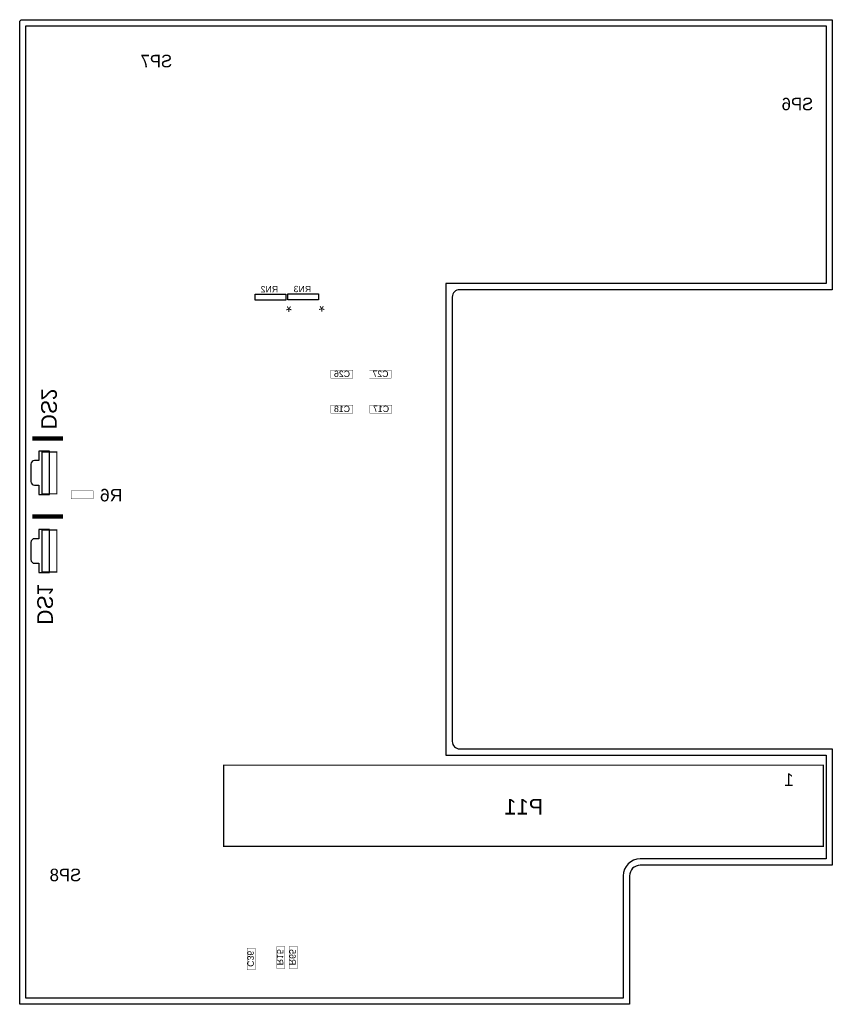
# Model space of a CAD drawing. Extents: x 0 to 66, y 0 to 80.
import ezdxf
from ezdxf.enums import TextEntityAlignment as Align

# ---------------------------------------------------------------- set-up
doc = ezdxf.new("R2010")
doc.units = 0
doc.header["$MEASUREMENT"] = 0
for name, color, linetype in [('ASSEMBLY_OUTLINES_BTM', 191, 'CONTINUOUS'), ('ASSEMBLY_REF_DES_BTM', 191, 'CONTINUOUS'), ('BOARD_OUTLINE', 10, 'CONTINUOUS'), ('ROUTE_BORDER', 151, 'CONTINUOUS')]:
    doc.layers.add(name, color=color, linetype=linetype)
doc.styles.add('ARIAL', font='ARIAL.TTF')
doc.styles.add('VERIBEST_GERBER_0', font='VBest0.ttf')

msp = doc.modelspace()

# ---------------------------------------------------------------- linework, layer by layer
at = {"layer": 'ASSEMBLY_OUTLINES_BTM'}
for points in [[(19.113561, 57.205602), (19.113561, 57.705602), (21.613561, 57.705602), (21.613561, 57.205602)], [(21.780561, 57.229398), (21.780561, 57.729398), (24.280561, 57.729398), (24.280561, 57.229398)]]:
    msp.add_lwpolyline(points, close=True, dxfattribs=at)
for points, const_width in [([(25.273, 50.8762), (25.273, 51.5366), (27.051, 51.5366), (27.051, 50.8762)], 0.0254), ([(28.3972, 50.8762), (28.3972, 51.5366), (30.1752, 51.5366), (30.1752, 50.8762)], 0.0254), ([(25.273, 48.0314), (25.273, 48.6918), (27.051, 48.6918), (27.051, 48.0314)], 0.0254), ([(28.448, 48.0314), (28.448, 48.6918), (30.226, 48.6918), (30.226, 48.0314)], 0.0254), ([(1.813, 41.48), (1.813, 44.88), (3.013, 44.88), (3.013, 41.48)], 0.1), ([(4.191, 41.0718), (4.191, 41.7322), (5.969, 41.7322), (5.969, 41.0718)], 0.0254), ([(1.813, 35.13), (1.813, 38.53), (3.013, 38.53), (3.013, 35.13)], 0.1), ([(16.567036, 12.829032), (16.567036, 19.428968), (65.266964, 19.428968), (65.266964, 12.829032)], 0.1016), ([(18.4658, 2.794), (18.4658, 4.572), (19.1262, 4.572), (19.1262, 2.794)], 0.0254), ([(20.8788, 2.921), (20.8788, 4.699), (21.5392, 4.699), (21.5392, 2.921)], 0.0254), ([(21.8948, 2.921), (21.8948, 4.699), (22.5552, 4.699), (22.5552, 2.921)], 0.0254)]:
    msp.add_lwpolyline(points, close=True, dxfattribs=dict(at, const_width=const_width))
at = {"layer": 'ASSEMBLY_OUTLINES_BTM', "const_width": 0.35}
for points in [[(1.013, 45.98), (3.513, 45.98)], [(1.013, 39.63), (3.513, 39.63)]]:
    msp.add_lwpolyline(points, dxfattribs=at)
at = {"layer": 'ASSEMBLY_OUTLINES_BTM'}
for points in [[(2.413, 44.93), (1.563, 44.93), (1.563, 44.18), (1.213, 44.18, 0.414213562), (0.913, 43.88), (0.913, 42.48, 0.414213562), (1.213, 42.18), (1.563, 42.18), (1.563, 41.43), (2.413, 41.43)], [(2.413, 38.58), (1.563, 38.58), (1.563, 37.83), (1.213, 37.83, 0.414213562), (0.913, 37.53), (0.913, 36.13, 0.414213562), (1.213, 35.83), (1.563, 35.83), (1.563, 35.08), (2.413, 35.08)]]:
    msp.add_lwpolyline(points, format="xyb", close=True, dxfattribs=at)
at = {"layer": 'BOARD_OUTLINE'}
msp.add_lwpolyline([(66.000122, 58.0644), (35.732212, 58.0644, 0.414213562), (35.1282, 57.460388), (35.1282, 21.355809, 0.414213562), (35.732209, 20.7518), (66.000122, 20.7518), (66.000122, 11.303), (50.39721, 11.303, 0.414213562), (49.53, 10.43579), (49.53, 0), (0, 0), (0, 79.873), (0.127, 80), (66.000122, 80.000094)], format="xyb", close=True, dxfattribs=at)
at = {"layer": 'ROUTE_BORDER'}
msp.add_lwpolyline([(65.492122, 58.5724), (34.6202, 58.5724), (34.6202, 20.2438), (65.492122, 20.2438), (65.492122, 11.811), (50.39721, 11.811, 0.414213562), (49.022, 10.43579), (49.022, 0.508), (0.508, 0.508), (0.508, 79.492), (65.492122, 79.492093)], format="xyb", close=True, dxfattribs=at)

# ---------------------------------------------------------------- texts
at = {"layer": 'ASSEMBLY_OUTLINES_BTM', "style": 'ARIAL', "text_generation_flag": 2}
for p in [(21.863177, 56.705794), (24.530177, 56.72959)]:
    msp.add_text('*', height=0.889, rotation=180, dxfattribs=at).set_placement(p, align=Align.MIDDLE_CENTER)
msp.add_text('1', height=1.016, dxfattribs=at).set_placement((62.481459, 18.24884), align=Align.MIDDLE_CENTER)
at = {"layer": 'ASSEMBLY_REF_DES_BTM', "text_generation_flag": 2}
for s, height, style, p in [('SP7', 1.016, 'VERIBEST_GERBER_0', (11.103102, 76.638114)), ('SP6', 1.016, 'VERIBEST_GERBER_0', (63.170638, 73.149434)), ('RN2', 0.508, 'ARIAL', (20.282184, 58.108132)), ('RN3', 0.508, 'ARIAL', (22.964408, 58.118264)), ('C26', 0.508, 'ARIAL', (26.177002, 51.220068)), ('C27', 0.508, 'ARIAL', (29.301202, 51.220068)), ('C18', 0.508, 'ARIAL', (26.177002, 48.375268)), ('C17', 0.508, 'ARIAL', (29.352002, 48.375268)), ('R6', 1.016, 'ARIAL', (7.426024, 41.37054)), ('P11', 1.27, 'ARIAL', (40.947003, 16.054737)), ('SP8', 1.016, 'VERIBEST_GERBER_0', (3.715004, 10.509758))]:
    msp.add_text(s, height=height, dxfattribs=dict(at, style=style)).set_placement(p, align=Align.MIDDLE_CENTER)
for s, height, style, p in [('DS2', 1.27, 'VERIBEST_GERBER_0', (2.379415, 48.36953)), ('DS1', 1.27, 'VERIBEST_GERBER_0', (2.06282, 32.49634)), ('C36', 0.508, 'ARIAL', (18.758868, 3.698002)), ('R15', 0.508, 'ARIAL', (21.146468, 3.825002)), ('R65', 0.508, 'ARIAL', (22.162468, 3.825002))]:
    msp.add_text(s, height=height, rotation=270, dxfattribs=dict(at, style=style)).set_placement(p, align=Align.MIDDLE_CENTER)

doc.saveas('drawing.dxf')
